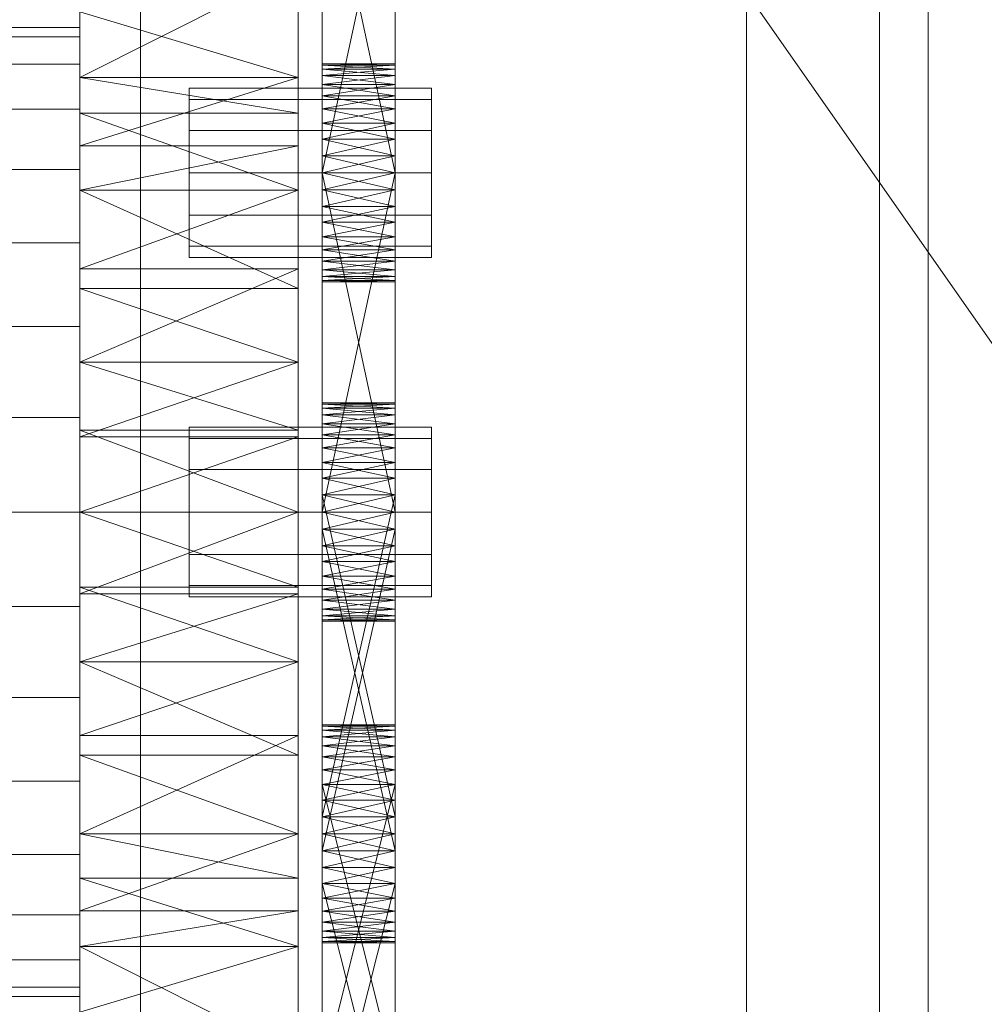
# Model space of a CAD drawing. Header units: millimetres. Extents: x -2233 to 65662, y -50530 to 6847.
# Tile 209 of 256: x 1425 to 1505, y -34114 to -34033. Entities that reach past the tile are written whole.
import ezdxf

# ---------------------------------------------------------------- set-up
doc = ezdxf.new("R2010")
doc.units = ezdxf.units.MM
for name, color, linetype, lineweight in [('COTAS_O', 1, 'Continuous', 0), ('frontal_C03', 7, 'Continuous', 0), ('frontal_secador', 7, 'Continuous', 0), ('frontal_tolva', 7, 'Continuous', 0)]:
    doc.layers.add(name, color=color, linetype=linetype, lineweight=lineweight)
doc.dimstyles.new('R19_100', dxfattribs={"dimtxt": 250, "dimasz": 150, "dimexe": 150, "dimexo": 80, "dimgap": 100, "dimtad": 1, "dimtih": 1, "dimtoh": 1, "dimdsep": 46, "dimcen": 0.09, "dimadec": 0, "dimazin": 0, "dimtfac": 1, "dimtdec": 4, "dimtofl": 0, "dimtmove": 0, "dimatfit": 3, "dimfxl": 1, "dimtolj": 1, "dimtzin": 0, "dimarcsym": 0})

# ---------------------------------------------------------------- blocks, each defined once
blk = doc.blocks.new('DIM_R32_39')
at = {"layer": 'COTAS_O'}
for p, q in [((-1725, -33700), (-1575, -33655)), ((1725, -33700), (1575, -33655)), ((-1725, -34400), (-1725, -33700)), ((-1725, -33700), (1725, -33700)), ((-1725, -33700), (-1575, -33745)), ((1725, -33700), (1575, -33745)), ((1725, -34400), (1725, -33700))]:
    blk.add_line(p, q, dxfattribs=at)
blk.add_text('3450 O', height=250, dxfattribs=at).set_placement((0, -33600))

msp = doc.modelspace()

# ---------------------------------------------------------------- linework, layer by layer
at = {"layer": 'frontal_C03'}
for p, q in [((1435, -35048.843), (1435, -32401.175)), ((1496, -35048.843), (1496, -32401.175)), ((1500, -32401.175), (1500, -35048.843)), ((1435, -32405.103), (1435, -35052.771)), ((1500, -35052.771), (1500, -32405.103)), ((1435, -35535.966), (1435, -32888.298)), ((1500, -32888.298), (1500, -35535.966)), ((1435, -32892.227), (1435, -35539.895)), ((1496, -32892.227), (1496, -35539.895)), ((1500, -35539.895), (1500, -32892.227)), ((1485, -35988), (1485, -33145.961)), ((1485, -35988), (1485, -33824.561))]:
    msp.add_line(p, q, dxfattribs=at)
at = {"layer": 'frontal_secador'}
for p, q in [((1430, -34003.11), (1430, -34037.635)), ((1430, -34003.11), (1430, -34085.858)), ((1448, -34037.635), (1448, -34003.11)), ((1448, -34085.858), (1448, -34003.11)), ((1450, -34048.281), (1450, -34009.481)), ((1456, -34009.481), (1456, -34048.281)), ((1450, -34011.136), (1450, -34048.281)), ((1456, -34048.281), (1456, -34011.136)), ((1450, -34048.281), (1450, -34013.414)), ((1456, -34013.414), (1456, -34048.281)), ((1450, -34045.5), (1450, -34016.092)), ((1450, -34048.281), (1450, -34016.092)), ((1456, -34016.092), (1456, -34045.5)), ((1456, -34016.092), (1456, -34048.281)), ((1430, -34017.639), (1430, -34037.635)), ((1430, -34061.142), (1430, -34017.639)), ((1430, -34109.365), (1430, -34017.639)), ((1430, -34017.639), (1430, -34085.858)), ((1430, -34151.527), (1430, -34017.639)), ((1448, -34037.635), (1448, -34017.639)), ((1448, -34017.639), (1448, -34061.142)), ((1448, -34017.639), (1448, -34109.365)), ((1448, -34085.858), (1448, -34017.639)), ((1448, -34017.639), (1448, -34151.527)), ((1450, -34017.5), (1450, -34045.5)), ((1456, -34045.5), (1450, -34017.5)), ((1456, -34017.5), (1450, -34045.5)), ((1456, -34045.5), (1456, -34017.5)), ((1430, -34037.635), (1430, -34022.194)), ((1448, -34022.194), (1448, -34037.635)), ((1430, -34028.565), (1430, -34037.635)), ((1448, -34028.565), (1430, -34037.635)), ((1448, -34037.635), (1448, -34028.565)), ((1430, -34037.635), (1430, -34032.223)), ((1448, -34037.635), (1430, -34032.223)), ((1448, -34032.223), (1448, -34037.635)), ((1430, -34033.5), (1325, -34033.5)), ((1430, -34034.269), (1430, -34033.5)), ((1430, -34034.269), (1325, -34034.269)), ((1430, -34036.545), (1430, -34034.269)), ((1450, -34036.611), (1450, -34036.5)), ((1456, -34036.611), (1450, -34036.5)), ((1456, -34036.5), (1450, -34036.5)), ((1456, -34036.5), (1450, -34036.611)), ((1456, -34036.611), (1456, -34036.5)), ((1430, -34036.545), (1325, -34036.545)), ((1430, -34040.241), (1430, -34036.545)), ((1450, -34036.611), (1450, -34037.481)), ((1450, -34036.941), (1450, -34036.611)), ((1450, -34036.611), (1450, -34039.136)), ((1456, -34036.941), (1450, -34036.611)), ((1456, -34036.611), (1450, -34036.611)), ((1456, -34036.611), (1450, -34036.941)), ((1450, -34037.481), (1450, -34036.941)), ((1456, -34037.481), (1450, -34036.941)), ((1456, -34036.941), (1450, -34036.941)), ((1456, -34036.941), (1450, -34037.481)), ((1456, -34037.481), (1456, -34036.611)), ((1456, -34036.611), (1456, -34036.941)), ((1456, -34039.136), (1456, -34036.611)), ((1456, -34036.941), (1456, -34037.481)), ((1430, -34037.635), (1430, -34055.058)), ((1430, -34040.589), (1430, -34037.635)), ((1430, -34037.635), (1430, -34061.142)), ((1430, -34037.635), (1430, -34043.268)), ((1430, -34037.635), (1430, -34085.858)), ((1448, -34040.589), (1430, -34037.635)), ((1448, -34037.635), (1430, -34037.635)), ((1448, -34037.635), (1430, -34043.268)), ((1448, -34055.058), (1448, -34037.635)), ((1448, -34037.635), (1448, -34040.589)), ((1448, -34061.142), (1448, -34037.635)), ((1448, -34043.268), (1448, -34037.635)), ((1448, -34085.858), (1448, -34037.635)), ((1450, -34037.481), (1450, -34039.136)), ((1450, -34038.219), (1450, -34037.481)), ((1450, -34041.414), (1450, -34037.481)), ((1450, -34076.281), (1450, -34037.481)), ((1456, -34038.219), (1450, -34037.481)), ((1456, -34037.481), (1450, -34037.481)), ((1456, -34037.481), (1450, -34038.219)), ((1456, -34039.136), (1456, -34037.481)), ((1456, -34037.481), (1456, -34038.219)), ((1456, -34037.481), (1456, -34041.414)), ((1456, -34037.481), (1456, -34076.281)), ((1439, -34039.438), (1439, -34038.5)), ((1459, -34038.5), (1439, -34038.5)), ((1450, -34039.136), (1450, -34038.219)), ((1456, -34039.136), (1450, -34038.219)), ((1456, -34038.219), (1450, -34038.219)), ((1456, -34038.219), (1450, -34039.136)), ((1456, -34038.219), (1456, -34039.136)), ((1459, -34039.438), (1459, -34038.5)), ((1439, -34042), (1439, -34039.438)), ((1459, -34039.438), (1439, -34039.438)), ((1450, -34039.136), (1450, -34041.414)), ((1450, -34040.21), (1450, -34039.136)), ((1450, -34039.136), (1450, -34044.092)), ((1450, -34039.136), (1450, -34076.281)), ((1456, -34040.21), (1450, -34039.136)), ((1456, -34039.136), (1450, -34039.136)), ((1456, -34039.136), (1450, -34040.21)), ((1456, -34041.414), (1456, -34039.136)), ((1456, -34039.136), (1456, -34040.21)), ((1456, -34044.092), (1456, -34039.136)), ((1456, -34076.281), (1456, -34039.136)), ((1459, -34042), (1459, -34039.438)), ((1430, -34040.241), (1325, -34040.241)), ((1430, -34045.216), (1430, -34040.241)), ((1450, -34041.414), (1450, -34040.21)), ((1456, -34041.414), (1450, -34040.21)), ((1456, -34040.21), (1450, -34040.21)), ((1456, -34040.21), (1450, -34041.414)), ((1456, -34040.21), (1456, -34041.414)), ((1430, -34040.589), (1430, -34055.058)), ((1430, -34046.925), (1430, -34040.589)), ((1448, -34046.925), (1430, -34040.589)), ((1448, -34040.589), (1430, -34040.589)), ((1448, -34055.058), (1448, -34040.589)), ((1448, -34040.589), (1448, -34046.925)), ((1439, -34045.5), (1439, -34042)), ((1459, -34042), (1439, -34042)), ((1450, -34041.414), (1450, -34044.092)), ((1450, -34042.719), (1450, -34041.414)), ((1450, -34076.281), (1450, -34041.414)), ((1456, -34042.719), (1450, -34041.414)), ((1456, -34041.414), (1450, -34041.414)), ((1456, -34041.414), (1450, -34042.719)), ((1456, -34044.092), (1456, -34041.414)), ((1456, -34041.414), (1456, -34042.719)), ((1456, -34041.414), (1456, -34076.281)), ((1459, -34045.5), (1459, -34042)), ((1450, -34044.092), (1450, -34042.719)), ((1456, -34044.092), (1450, -34042.719)), ((1456, -34042.719), (1450, -34042.719)), ((1456, -34042.719), (1450, -34044.092)), ((1456, -34042.719), (1456, -34044.092)), ((1430, -34053.424), (1430, -34043.268)), ((1430, -34043.268), (1430, -34046.925)), ((1430, -34061.142), (1430, -34043.268)), ((1448, -34043.268), (1430, -34043.268)), ((1448, -34043.268), (1430, -34046.925)), ((1448, -34043.268), (1448, -34053.424)), ((1448, -34046.925), (1448, -34043.268)), ((1448, -34043.268), (1448, -34061.142)), ((1450, -34073.5), (1450, -34044.092)), ((1450, -34044.092), (1450, -34045.5)), ((1450, -34076.281), (1450, -34044.092)), ((1456, -34045.5), (1450, -34044.092)), ((1456, -34044.092), (1450, -34044.092)), ((1456, -34044.092), (1450, -34045.5)), ((1456, -34044.092), (1456, -34073.5)), ((1456, -34045.5), (1456, -34044.092)), ((1456, -34044.092), (1456, -34076.281)), ((1430, -34045.216), (1325, -34045.216)), ((1430, -34051.277), (1430, -34045.216)), ((1439, -34045.5), (1439, -34049)), ((1439, -34045.5), (1459, -34045.5)), ((1450, -34045.5), (1450, -34073.5)), ((1456, -34073.5), (1450, -34045.5)), ((1456, -34045.5), (1450, -34045.5)), ((1456, -34045.5), (1450, -34073.5)), ((1450, -34048.281), (1450, -34045.5)), ((1450, -34045.5), (1450, -34046.908)), ((1456, -34045.5), (1450, -34046.908)), ((1456, -34046.908), (1450, -34045.5)), ((1456, -34073.5), (1456, -34045.5)), ((1456, -34045.5), (1456, -34048.281)), ((1456, -34046.908), (1456, -34045.5)), ((1459, -34049), (1459, -34045.5)), ((1430, -34055.058), (1430, -34046.925)), ((1430, -34046.925), (1430, -34053.424)), ((1448, -34055.058), (1430, -34046.925)), ((1448, -34046.925), (1430, -34046.925)), ((1448, -34046.925), (1430, -34053.424)), ((1448, -34046.925), (1448, -34055.058)), ((1448, -34053.424), (1448, -34046.925)), ((1450, -34046.908), (1450, -34048.281)), ((1456, -34046.908), (1450, -34046.908)), ((1456, -34046.908), (1450, -34048.281)), ((1456, -34048.281), (1450, -34046.908)), ((1456, -34048.281), (1456, -34046.908)), ((1450, -34050.79), (1450, -34048.281)), ((1450, -34048.281), (1450, -34049.586)), ((1450, -34052.781), (1450, -34048.281)), ((1450, -34054.5), (1450, -34048.281)), ((1456, -34048.281), (1450, -34048.281)), ((1456, -34048.281), (1450, -34049.586)), ((1456, -34049.586), (1450, -34048.281)), ((1456, -34048.281), (1456, -34050.79)), ((1456, -34049.586), (1456, -34048.281)), ((1456, -34048.281), (1456, -34052.781)), ((1456, -34048.281), (1456, -34054.5)), ((1439, -34049), (1439, -34051.562)), ((1459, -34049), (1439, -34049)), ((1459, -34049), (1459, -34051.562)), ((1450, -34049.586), (1450, -34050.79)), ((1456, -34049.586), (1450, -34049.586)), ((1456, -34049.586), (1450, -34050.79)), ((1456, -34050.79), (1450, -34049.586)), ((1456, -34050.79), (1456, -34049.586)), ((1450, -34052.781), (1450, -34050.79)), ((1450, -34050.79), (1450, -34051.864)), ((1456, -34050.79), (1450, -34050.79)), ((1456, -34050.79), (1450, -34051.864)), ((1456, -34051.864), (1450, -34050.79)), ((1456, -34050.79), (1456, -34052.781)), ((1456, -34051.864), (1456, -34050.79)), ((1430, -34051.277), (1325, -34051.277)), ((1430, -34058.193), (1430, -34051.277)), ((1439, -34051.562), (1439, -34052.5)), ((1459, -34051.562), (1439, -34051.562)), ((1450, -34051.864), (1450, -34052.781)), ((1456, -34051.864), (1450, -34051.864)), ((1456, -34051.864), (1450, -34052.781)), ((1456, -34052.781), (1450, -34051.864)), ((1456, -34052.781), (1456, -34051.864)), ((1459, -34051.562), (1459, -34052.5)), ((1459, -34052.5), (1439, -34052.5)), ((1430, -34053.424), (1430, -34061.142)), ((1448, -34053.424), (1430, -34053.424)), ((1448, -34053.424), (1430, -34061.142)), ((1448, -34061.142), (1448, -34053.424)), ((1450, -34054.059), (1450, -34052.781)), ((1450, -34052.781), (1450, -34053.519)), ((1450, -34054.5), (1450, -34052.781)), ((1456, -34052.781), (1450, -34052.781)), ((1456, -34052.781), (1450, -34053.519)), ((1456, -34053.519), (1450, -34052.781)), ((1450, -34053.519), (1450, -34054.059)), ((1456, -34053.519), (1450, -34053.519)), ((1456, -34053.519), (1450, -34054.059)), ((1456, -34054.059), (1450, -34053.519)), ((1456, -34052.781), (1456, -34054.059)), ((1456, -34053.519), (1456, -34052.781)), ((1456, -34052.781), (1456, -34054.5)), ((1456, -34054.059), (1456, -34053.519)), ((1450, -34054.5), (1450, -34054.059)), ((1450, -34054.059), (1450, -34054.389)), ((1456, -34054.059), (1450, -34054.059)), ((1456, -34054.059), (1450, -34054.389)), ((1456, -34054.389), (1450, -34054.059)), ((1450, -34054.389), (1450, -34054.5)), ((1456, -34054.389), (1450, -34054.389)), ((1456, -34054.389), (1450, -34054.5)), ((1456, -34054.5), (1450, -34054.389)), ((1456, -34054.059), (1456, -34054.5)), ((1456, -34054.389), (1456, -34054.059)), ((1456, -34054.5), (1456, -34054.389)), ((1430, -34061.142), (1430, -34055.058)), ((1448, -34061.142), (1430, -34055.058)), ((1448, -34055.058), (1430, -34055.058)), ((1448, -34055.058), (1448, -34061.142)), ((1456, -34054.5), (1450, -34054.5)), ((1430, -34058.193), (1325, -34058.193)), ((1430, -34065.696), (1430, -34058.193)), ((1430, -34061.142), (1430, -34079.698)), ((1430, -34066.753), (1430, -34061.142)), ((1430, -34061.142), (1430, -34085.858)), ((1430, -34061.142), (1430, -34067.302)), ((1430, -34109.365), (1430, -34061.142)), ((1448, -34066.753), (1430, -34061.142)), ((1448, -34061.142), (1430, -34061.142)), ((1448, -34061.142), (1430, -34067.302)), ((1448, -34079.698), (1448, -34061.142)), ((1448, -34061.142), (1448, -34066.753)), ((1448, -34085.858), (1448, -34061.142)), ((1448, -34067.302), (1448, -34061.142)), ((1448, -34061.142), (1448, -34109.365)), ((1450, -34064.611), (1450, -34064.5)), ((1456, -34064.611), (1450, -34064.5)), ((1456, -34064.5), (1450, -34064.5)), ((1456, -34064.5), (1450, -34064.611)), ((1450, -34064.5), (1450, -34064.941)), ((1450, -34064.5), (1450, -34066.219)), ((1450, -34064.611), (1450, -34065.481)), ((1450, -34064.941), (1450, -34064.611)), ((1450, -34064.611), (1450, -34067.136)), ((1450, -34064.611), (1450, -34072.092)), ((1450, -34069.414), (1450, -34064.611)), ((1456, -34064.941), (1450, -34064.611)), ((1456, -34064.611), (1450, -34064.611)), ((1456, -34064.611), (1450, -34064.941)), ((1450, -34065.481), (1450, -34064.941)), ((1456, -34065.481), (1450, -34064.941)), ((1456, -34064.941), (1450, -34064.941)), ((1456, -34064.941), (1450, -34065.481)), ((1450, -34064.941), (1450, -34066.219)), ((1456, -34064.611), (1456, -34064.5)), ((1456, -34064.941), (1456, -34064.5)), ((1456, -34066.219), (1456, -34064.5)), ((1456, -34065.481), (1456, -34064.611)), ((1456, -34064.611), (1456, -34064.941)), ((1456, -34067.136), (1456, -34064.611)), ((1456, -34072.092), (1456, -34064.611)), ((1456, -34064.611), (1456, -34069.414)), ((1456, -34064.941), (1456, -34065.481)), ((1456, -34066.219), (1456, -34064.941)), ((1430, -34065.696), (1325, -34065.696)), ((1430, -34073.5), (1430, -34065.696)), ((1450, -34065.481), (1450, -34067.136)), ((1450, -34066.219), (1450, -34065.481)), ((1450, -34069.414), (1450, -34065.481)), ((1456, -34066.219), (1450, -34065.481)), ((1456, -34065.481), (1450, -34065.481)), ((1456, -34065.481), (1450, -34066.219)), ((1456, -34067.136), (1456, -34065.481)), ((1456, -34065.481), (1456, -34066.219)), ((1456, -34065.481), (1456, -34069.414)), ((1439, -34067.438), (1439, -34066.5)), ((1459, -34066.5), (1439, -34066.5)), ((1450, -34067.136), (1450, -34066.219)), ((1456, -34067.136), (1450, -34066.219)), ((1456, -34066.219), (1450, -34066.219)), ((1456, -34066.219), (1450, -34067.136)), ((1450, -34066.219), (1450, -34068.21)), ((1450, -34066.219), (1450, -34070.719)), ((1450, -34066.219), (1450, -34101.483)), ((1450, -34104.161), (1450, -34066.219)), ((1456, -34066.219), (1456, -34067.136)), ((1456, -34068.21), (1456, -34066.219)), ((1456, -34070.719), (1456, -34066.219)), ((1456, -34101.483), (1456, -34066.219)), ((1456, -34066.219), (1456, -34104.161)), ((1459, -34067.438), (1459, -34066.5)), ((1430, -34066.753), (1430, -34079.698)), ((1430, -34073.5), (1430, -34066.753)), ((1448, -34073.5), (1430, -34066.753)), ((1448, -34066.753), (1430, -34066.753)), ((1430, -34080.247), (1430, -34067.302)), ((1430, -34067.302), (1430, -34073.5)), ((1430, -34085.858), (1430, -34067.302)), ((1448, -34067.302), (1430, -34067.302)), ((1448, -34067.302), (1430, -34073.5)), ((1448, -34079.698), (1448, -34066.753)), ((1448, -34066.753), (1448, -34073.5)), ((1448, -34067.302), (1448, -34080.247)), ((1448, -34073.5), (1448, -34067.302)), ((1448, -34067.302), (1448, -34085.858)), ((1450, -34067.136), (1450, -34069.414)), ((1450, -34068.21), (1450, -34067.136)), ((1450, -34067.136), (1450, -34072.092)), ((1456, -34068.21), (1450, -34067.136)), ((1456, -34067.136), (1450, -34067.136)), ((1456, -34067.136), (1450, -34068.21)), ((1456, -34069.414), (1456, -34067.136)), ((1456, -34067.136), (1456, -34068.21)), ((1456, -34072.092), (1456, -34067.136)), ((1439, -34070), (1439, -34067.438)), ((1459, -34067.438), (1439, -34067.438)), ((1450, -34069.414), (1450, -34068.21)), ((1456, -34069.414), (1450, -34068.21)), ((1456, -34068.21), (1450, -34068.21)), ((1456, -34068.21), (1450, -34069.414)), ((1450, -34068.21), (1450, -34070.719)), ((1456, -34068.21), (1456, -34069.414)), ((1456, -34070.719), (1456, -34068.21)), ((1459, -34070), (1459, -34067.438)), ((1450, -34069.414), (1450, -34072.092)), ((1450, -34070.719), (1450, -34069.414)), ((1450, -34100.075), (1450, -34069.414)), ((1450, -34105.365), (1450, -34069.414)), ((1450, -34108.635), (1450, -34069.414)), ((1456, -34070.719), (1450, -34069.414)), ((1456, -34069.414), (1450, -34069.414)), ((1456, -34069.414), (1450, -34070.719)), ((1456, -34072.092), (1456, -34069.414)), ((1456, -34069.414), (1456, -34070.719)), ((1456, -34069.414), (1456, -34100.075)), ((1456, -34069.414), (1456, -34105.365)), ((1456, -34069.414), (1456, -34108.635)), ((1439, -34073.5), (1439, -34070)), ((1459, -34070), (1439, -34070)), ((1459, -34073.5), (1459, -34070)), ((1450, -34072.092), (1450, -34070.719)), ((1456, -34072.092), (1450, -34070.719)), ((1456, -34070.719), (1450, -34070.719)), ((1456, -34070.719), (1450, -34072.092)), ((1450, -34070.719), (1450, -34098.668)), ((1450, -34073.5), (1450, -34070.719)), ((1450, -34070.719), (1450, -34101.483)), ((1450, -34104.161), (1450, -34070.719)), ((1456, -34070.719), (1456, -34072.092)), ((1456, -34098.668), (1456, -34070.719)), ((1456, -34070.719), (1456, -34073.5)), ((1456, -34101.483), (1456, -34070.719)), ((1456, -34070.719), (1456, -34104.161)), ((1450, -34072.092), (1450, -34074.908)), ((1450, -34073.5), (1450, -34072.092)), ((1450, -34100.075), (1450, -34072.092)), ((1450, -34072.092), (1450, -34098.668)), ((1450, -34072.092), (1450, -34102.857)), ((1450, -34072.092), (1450, -34105.365)), ((1450, -34072.092), (1450, -34108.635)), ((1456, -34073.5), (1450, -34072.092)), ((1456, -34072.092), (1450, -34072.092)), ((1456, -34072.092), (1450, -34098.668)), ((1456, -34098.668), (1450, -34072.092)), ((1456, -34072.092), (1450, -34073.5)), ((1456, -34074.908), (1456, -34072.092)), ((1456, -34072.092), (1456, -34073.5)), ((1456, -34072.092), (1456, -34100.075)), ((1456, -34098.668), (1456, -34072.092)), ((1456, -34102.857), (1456, -34072.092)), ((1456, -34105.365), (1456, -34072.092)), ((1456, -34108.635), (1456, -34072.092)), ((1325, -34073.5), (1430, -34073.5)), ((1430, -34081.304), (1430, -34073.5)), ((1430, -34079.698), (1430, -34073.5)), ((1430, -34073.5), (1430, -34080.247)), ((1430, -34073.5), (1448, -34073.5)), ((1448, -34073.5), (1430, -34080.247)), ((1448, -34079.698), (1430, -34073.5)), ((1439, -34073.5), (1439, -34077)), ((1439, -34073.5), (1459, -34073.5)), ((1448, -34073.5), (1448, -34079.698)), ((1448, -34080.247), (1448, -34073.5)), ((1450, -34076.281), (1450, -34073.5)), ((1450, -34073.5), (1450, -34074.908)), ((1450, -34073.5), (1456, -34073.5)), ((1456, -34073.5), (1450, -34074.908)), ((1456, -34074.908), (1450, -34073.5)), ((1450, -34101.483), (1450, -34073.5)), ((1450, -34104.161), (1450, -34073.5)), ((1456, -34073.5), (1456, -34076.281)), ((1456, -34074.908), (1456, -34073.5)), ((1456, -34073.5), (1456, -34101.483)), ((1456, -34073.5), (1456, -34104.161)), ((1459, -34077), (1459, -34073.5)), ((1450, -34074.908), (1450, -34076.281)), ((1456, -34074.908), (1450, -34074.908)), ((1456, -34074.908), (1450, -34076.281)), ((1456, -34076.281), (1450, -34074.908)), ((1450, -34074.908), (1450, -34102.857)), ((1450, -34101.483), (1450, -34074.908)), ((1456, -34101.483), (1450, -34074.908)), ((1456, -34074.908), (1450, -34101.483)), ((1456, -34076.281), (1456, -34074.908)), ((1456, -34102.857), (1456, -34074.908)), ((1456, -34074.908), (1456, -34101.483)), ((1450, -34078.79), (1450, -34076.281)), ((1450, -34076.281), (1450, -34077.586)), ((1450, -34080.781), (1450, -34076.281)), ((1450, -34082.5), (1450, -34076.281)), ((1456, -34076.281), (1450, -34076.281)), ((1456, -34076.281), (1450, -34077.586)), ((1456, -34077.586), (1450, -34076.281)), ((1456, -34076.281), (1456, -34078.79)), ((1456, -34077.586), (1456, -34076.281)), ((1456, -34076.281), (1456, -34080.781)), ((1456, -34076.281), (1456, -34082.5)), ((1439, -34077), (1439, -34079.562)), ((1459, -34077), (1439, -34077)), ((1459, -34077), (1459, -34079.562)), ((1450, -34077.586), (1450, -34078.79)), ((1456, -34077.586), (1450, -34077.586)), ((1456, -34077.586), (1450, -34078.79)), ((1456, -34078.79), (1450, -34077.586)), ((1456, -34078.79), (1456, -34077.586)), ((1439, -34079.562), (1439, -34080.5)), ((1459, -34079.562), (1439, -34079.562)), ((1450, -34080.781), (1450, -34078.79)), ((1450, -34078.79), (1450, -34079.864)), ((1456, -34078.79), (1450, -34078.79)), ((1456, -34078.79), (1450, -34079.864)), ((1456, -34079.864), (1450, -34078.79)), ((1456, -34078.79), (1456, -34080.781)), ((1456, -34079.864), (1456, -34078.79)), ((1459, -34079.562), (1459, -34080.5)), ((1430, -34085.858), (1430, -34079.698)), ((1448, -34085.858), (1430, -34079.698)), ((1448, -34079.698), (1430, -34079.698)), ((1430, -34080.247), (1430, -34085.858)), ((1448, -34080.247), (1430, -34080.247)), ((1448, -34080.247), (1430, -34085.858)), ((1448, -34079.698), (1448, -34085.858)), ((1448, -34085.858), (1448, -34080.247)), ((1450, -34079.864), (1450, -34080.781)), ((1456, -34079.864), (1450, -34079.864)), ((1456, -34079.864), (1450, -34080.781)), ((1456, -34080.781), (1450, -34079.864)), ((1456, -34080.781), (1456, -34079.864)), ((1459, -34080.5), (1439, -34080.5)), ((1450, -34082.059), (1450, -34080.781)), ((1450, -34080.781), (1450, -34081.519)), ((1450, -34082.5), (1450, -34080.781)), ((1456, -34080.781), (1450, -34080.781)), ((1456, -34080.781), (1450, -34081.519)), ((1456, -34081.519), (1450, -34080.781)), ((1456, -34080.781), (1456, -34082.059)), ((1456, -34081.519), (1456, -34080.781)), ((1456, -34080.781), (1456, -34082.5)), ((1430, -34081.304), (1325, -34081.304)), ((1430, -34081.304), (1430, -34088.807)), ((1450, -34081.519), (1450, -34082.059)), ((1456, -34081.519), (1450, -34081.519)), ((1456, -34081.519), (1450, -34082.059)), ((1456, -34082.059), (1450, -34081.519)), ((1456, -34082.059), (1456, -34081.519)), ((1450, -34082.5), (1450, -34082.059)), ((1450, -34082.059), (1450, -34082.389)), ((1456, -34082.059), (1450, -34082.059)), ((1456, -34082.059), (1450, -34082.389)), ((1456, -34082.389), (1450, -34082.059)), ((1450, -34082.389), (1450, -34082.5)), ((1456, -34082.389), (1450, -34082.389)), ((1456, -34082.389), (1450, -34082.5)), ((1456, -34082.5), (1450, -34082.389)), ((1456, -34082.5), (1450, -34082.5)), ((1456, -34082.059), (1456, -34082.5)), ((1456, -34082.389), (1456, -34082.059)), ((1456, -34082.5), (1456, -34082.389)), ((1430, -34085.858), (1430, -34103.732)), ((1430, -34093.576), (1430, -34085.858)), ((1430, -34109.365), (1430, -34085.858)), ((1430, -34085.858), (1430, -34091.942)), ((1430, -34085.858), (1430, -34129.361)), ((1430, -34085.858), (1430, -34151.527)), ((1448, -34085.858), (1430, -34085.858)), ((1448, -34085.858), (1430, -34091.942)), ((1448, -34093.576), (1430, -34085.858)), ((1448, -34103.732), (1448, -34085.858)), ((1448, -34085.858), (1448, -34093.576)), ((1448, -34085.858), (1448, -34109.365)), ((1448, -34091.942), (1448, -34085.858)), ((1448, -34129.361), (1448, -34085.858)), ((1448, -34151.527), (1448, -34085.858)), ((1430, -34088.807), (1325, -34088.807)), ((1430, -34088.807), (1430, -34095.723)), ((1450, -34091.186), (1450, -34091.075)), ((1456, -34091.186), (1450, -34091.075)), ((1456, -34091.075), (1450, -34091.075)), ((1456, -34091.075), (1450, -34091.186)), ((1450, -34091.075), (1450, -34091.516)), ((1450, -34091.186), (1450, -34092.056)), ((1450, -34091.516), (1450, -34091.186)), ((1450, -34093.712), (1450, -34091.186)), ((1456, -34091.516), (1450, -34091.186)), ((1456, -34091.186), (1450, -34091.186)), ((1456, -34091.186), (1450, -34091.516)), ((1450, -34092.056), (1450, -34091.516)), ((1456, -34092.056), (1450, -34091.516)), ((1456, -34091.516), (1450, -34091.516)), ((1456, -34091.516), (1450, -34092.056)), ((1450, -34091.516), (1450, -34092.794)), ((1450, -34091.516), (1450, -34094.785)), ((1450, -34091.516), (1450, -34122.642)), ((1456, -34091.186), (1456, -34091.075)), ((1456, -34091.516), (1456, -34091.075)), ((1456, -34092.056), (1456, -34091.186)), ((1456, -34091.186), (1456, -34091.516)), ((1456, -34091.186), (1456, -34093.712)), ((1456, -34091.516), (1456, -34092.056)), ((1456, -34092.794), (1456, -34091.516)), ((1456, -34094.785), (1456, -34091.516)), ((1456, -34122.642), (1456, -34091.516)), ((1430, -34106.411), (1430, -34091.942)), ((1430, -34091.942), (1430, -34100.075)), ((1430, -34109.365), (1430, -34091.942)), ((1448, -34091.942), (1430, -34091.942)), ((1448, -34091.942), (1430, -34100.075)), ((1448, -34091.942), (1448, -34106.411)), ((1448, -34100.075), (1448, -34091.942)), ((1448, -34091.942), (1448, -34109.365)), ((1450, -34092.056), (1450, -34093.712)), ((1450, -34092.794), (1450, -34092.056)), ((1450, -34092.056), (1450, -34095.99)), ((1450, -34092.056), (1450, -34101.483)), ((1456, -34092.794), (1450, -34092.056)), ((1456, -34092.056), (1450, -34092.056)), ((1456, -34092.056), (1450, -34092.794)), ((1456, -34093.712), (1456, -34092.056)), ((1456, -34092.056), (1456, -34092.794)), ((1456, -34095.99), (1456, -34092.056)), ((1456, -34101.483), (1456, -34092.056)), ((1450, -34093.712), (1450, -34092.794)), ((1456, -34093.712), (1450, -34092.794)), ((1456, -34092.794), (1450, -34092.794)), ((1456, -34092.794), (1450, -34093.712)), ((1450, -34092.794), (1450, -34094.785)), ((1456, -34092.794), (1456, -34093.712)), ((1456, -34094.785), (1456, -34092.794)), ((1430, -34093.576), (1430, -34103.732)), ((1430, -34100.075), (1430, -34093.576)), ((1448, -34100.075), (1430, -34093.576)), ((1448, -34093.576), (1430, -34093.576)), ((1448, -34103.732), (1448, -34093.576)), ((1448, -34093.576), (1448, -34100.075)), ((1450, -34093.712), (1450, -34095.99)), ((1450, -34094.785), (1450, -34093.712)), ((1450, -34121.268), (1450, -34093.712)), ((1450, -34126.831), (1450, -34093.712)), ((1450, -34093.712), (1450, -34101.483)), ((1450, -34133.05), (1450, -34093.712)), ((1456, -34094.785), (1450, -34093.712)), ((1456, -34093.712), (1450, -34093.712)), ((1456, -34093.712), (1450, -34094.785)), ((1456, -34095.99), (1456, -34093.712)), ((1456, -34093.712), (1456, -34094.785)), ((1456, -34093.712), (1456, -34121.268)), ((1456, -34093.712), (1456, -34126.831)), ((1456, -34101.483), (1456, -34093.712)), ((1456, -34093.712), (1456, -34133.05)), ((1450, -34095.99), (1450, -34094.785)), ((1456, -34095.99), (1450, -34094.785)), ((1456, -34094.785), (1450, -34094.785)), ((1456, -34094.785), (1450, -34095.99)), ((1450, -34094.785), (1450, -34119.964)), ((1450, -34097.294), (1450, -34094.785)), ((1450, -34094.785), (1450, -34122.642)), ((1450, -34100.075), (1450, -34094.785)), ((1450, -34130.413), (1450, -34094.785)), ((1456, -34094.785), (1456, -34095.99)), ((1456, -34119.964), (1456, -34094.785)), ((1456, -34094.785), (1456, -34097.294)), ((1456, -34122.642), (1456, -34094.785)), ((1456, -34094.785), (1456, -34100.075)), ((1456, -34094.785), (1456, -34130.413)), ((1430, -34095.723), (1325, -34095.723)), ((1430, -34095.723), (1430, -34101.784)), ((1450, -34095.99), (1450, -34098.668)), ((1450, -34097.294), (1450, -34095.99)), ((1450, -34121.268), (1450, -34095.99)), ((1450, -34095.99), (1450, -34119.964)), ((1450, -34095.99), (1450, -34101.483)), ((1456, -34097.294), (1450, -34095.99)), ((1456, -34095.99), (1450, -34095.99)), ((1456, -34095.99), (1450, -34119.964)), ((1456, -34119.964), (1450, -34095.99)), ((1456, -34095.99), (1450, -34097.294)), ((1456, -34098.668), (1456, -34095.99)), ((1456, -34095.99), (1456, -34097.294)), ((1456, -34095.99), (1456, -34121.268)), ((1456, -34119.964), (1456, -34095.99)), ((1456, -34101.483), (1456, -34095.99)), ((1450, -34098.668), (1450, -34097.294)), ((1456, -34098.668), (1450, -34097.294)), ((1456, -34097.294), (1450, -34097.294)), ((1450, -34100.075), (1450, -34097.294)), ((1456, -34097.294), (1450, -34098.668)), ((1456, -34097.294), (1456, -34098.668)), ((1456, -34097.294), (1456, -34100.075)), ((1450, -34098.668), (1450, -34100.075)), ((1456, -34098.668), (1450, -34098.668)), ((1456, -34098.668), (1450, -34100.075)), ((1450, -34098.668), (1450, -34101.483)), ((1456, -34100.075), (1450, -34098.668)), ((1456, -34100.075), (1456, -34098.668)), ((1456, -34101.483), (1456, -34098.668)), ((1430, -34100.075), (1430, -34106.411)), ((1430, -34103.732), (1430, -34100.075)), ((1448, -34100.075), (1430, -34100.075)), ((1448, -34100.075), (1430, -34106.411)), ((1448, -34103.732), (1430, -34100.075)), ((1448, -34106.411), (1448, -34100.075)), ((1448, -34100.075), (1448, -34103.732)), ((1450, -34102.857), (1450, -34100.075)), ((1450, -34100.075), (1450, -34101.483)), ((1450, -34105.365), (1450, -34100.075)), ((1456, -34100.075), (1450, -34100.075)), ((1456, -34100.075), (1450, -34101.483)), ((1456, -34101.483), (1450, -34100.075)), ((1450, -34130.413), (1450, -34100.075)), ((1456, -34100.075), (1456, -34102.857)), ((1456, -34101.483), (1456, -34100.075)), ((1456, -34100.075), (1456, -34105.365)), ((1456, -34100.075), (1456, -34130.413)), ((1450, -34102.857), (1450, -34101.483)), ((1456, -34101.483), (1450, -34101.483)), ((1456, -34101.483), (1450, -34102.857)), ((1456, -34102.857), (1450, -34101.483)), ((1450, -34101.483), (1450, -34104.161)), ((1450, -34101.483), (1450, -34129.34)), ((1450, -34101.483), (1450, -34131.331)), ((1450, -34101.483), (1450, -34133.05)), ((1450, -34101.483), (1450, -34106.439)), ((1450, -34101.483), (1450, -34108.965)), ((1456, -34101.483), (1456, -34102.857)), ((1456, -34104.161), (1456, -34101.483)), ((1456, -34129.34), (1456, -34101.483)), ((1456, -34131.331), (1456, -34101.483)), ((1456, -34133.05), (1456, -34101.483)), ((1456, -34106.439), (1456, -34101.483)), ((1456, -34108.965), (1456, -34101.483)), ((1430, -34101.784), (1325, -34101.784)), ((1430, -34101.784), (1430, -34106.759)), ((1450, -34105.365), (1450, -34102.857)), ((1450, -34102.857), (1450, -34104.161)), ((1456, -34102.857), (1450, -34102.857)), ((1456, -34102.857), (1450, -34104.161)), ((1456, -34104.161), (1450, -34102.857)), ((1450, -34128.135), (1450, -34102.857)), ((1450, -34130.413), (1450, -34102.857)), ((1456, -34102.857), (1456, -34105.365)), ((1456, -34104.161), (1456, -34102.857)), ((1456, -34102.857), (1456, -34128.135)), ((1456, -34102.857), (1456, -34130.413)), ((1430, -34109.365), (1430, -34103.732)), ((1448, -34109.365), (1430, -34103.732)), ((1448, -34103.732), (1430, -34103.732)), ((1448, -34103.732), (1448, -34109.365)), ((1450, -34104.161), (1450, -34105.365)), ((1456, -34104.161), (1450, -34104.161)), ((1456, -34104.161), (1450, -34105.365)), ((1456, -34105.365), (1450, -34104.161)), ((1450, -34104.161), (1450, -34129.34)), ((1450, -34128.135), (1450, -34104.161)), ((1456, -34128.135), (1450, -34104.161)), ((1456, -34104.161), (1450, -34128.135)), ((1450, -34106.439), (1450, -34104.161)), ((1450, -34108.094), (1450, -34104.161)), ((1450, -34108.965), (1450, -34104.161)), ((1456, -34105.365), (1456, -34104.161)), ((1456, -34129.34), (1456, -34104.161)), ((1456, -34104.161), (1456, -34128.135)), ((1456, -34104.161), (1456, -34106.439)), ((1456, -34104.161), (1456, -34108.094)), ((1456, -34104.161), (1456, -34108.965)), ((1450, -34107.357), (1450, -34105.365)), ((1450, -34105.365), (1450, -34106.439)), ((1450, -34108.635), (1450, -34105.365)), ((1456, -34105.365), (1450, -34105.365)), ((1456, -34105.365), (1450, -34106.439)), ((1456, -34106.439), (1450, -34105.365)), ((1456, -34105.365), (1456, -34107.357)), ((1456, -34106.439), (1456, -34105.365)), ((1456, -34105.365), (1456, -34108.635)), ((1430, -34106.411), (1430, -34109.365)), ((1448, -34106.411), (1430, -34106.411)), ((1448, -34106.411), (1430, -34109.365)), ((1448, -34109.365), (1448, -34106.411)), ((1430, -34106.759), (1325, -34106.759)), ((1430, -34106.759), (1430, -34110.455)), ((1450, -34106.439), (1450, -34107.357)), ((1456, -34106.439), (1450, -34106.439)), ((1456, -34106.439), (1450, -34107.357)), ((1456, -34107.357), (1450, -34106.439)), ((1450, -34108.094), (1450, -34106.439)), ((1450, -34106.439), (1450, -34108.965)), ((1456, -34107.357), (1456, -34106.439)), ((1456, -34106.439), (1456, -34108.094)), ((1456, -34108.965), (1456, -34106.439)), ((1450, -34108.635), (1450, -34107.357)), ((1450, -34107.357), (1450, -34108.094)), ((1456, -34107.357), (1450, -34107.357)), ((1456, -34107.357), (1450, -34108.094)), ((1456, -34108.094), (1450, -34107.357)), ((1456, -34107.357), (1456, -34108.635)), ((1456, -34108.094), (1456, -34107.357)), ((1450, -34108.094), (1450, -34108.635)), ((1456, -34108.094), (1450, -34108.094)), ((1456, -34108.094), (1450, -34108.635)), ((1456, -34108.635), (1450, -34108.094)), ((1450, -34108.965), (1450, -34108.094)), ((1450, -34109.075), (1450, -34108.635)), ((1450, -34108.635), (1450, -34108.965)), ((1456, -34108.635), (1450, -34108.635)), ((1456, -34108.635), (1450, -34108.965)), ((1456, -34108.965), (1450, -34108.635)), ((1456, -34108.635), (1456, -34108.094)), ((1456, -34108.094), (1456, -34108.965)), ((1456, -34108.635), (1456, -34109.075)), ((1456, -34108.965), (1456, -34108.635)), ((1430, -34109.365), (1430, -34124.806)), ((1430, -34118.435), (1430, -34109.365)), ((1430, -34129.361), (1430, -34109.365)), ((1430, -34109.365), (1430, -34114.777)), ((1430, -34143.89), (1430, -34109.365)), ((1430, -34151.527), (1430, -34109.365)), ((1448, -34109.365), (1430, -34109.365)), ((1448, -34109.365), (1430, -34114.777)), ((1448, -34118.435), (1430, -34109.365)), ((1448, -34124.806), (1448, -34109.365)), ((1448, -34109.365), (1448, -34118.435)), ((1448, -34109.365), (1448, -34129.361)), ((1448, -34114.777), (1448, -34109.365)), ((1448, -34109.365), (1448, -34143.89)), ((1448, -34109.365), (1448, -34151.527)), ((1450, -34108.965), (1450, -34109.075)), ((1456, -34108.965), (1450, -34108.965)), ((1456, -34108.965), (1450, -34109.075)), ((1456, -34109.075), (1450, -34108.965)), ((1456, -34109.075), (1450, -34109.075)), ((1456, -34109.075), (1456, -34108.965)), ((1430, -34110.455), (1325, -34110.455)), ((1430, -34110.455), (1430, -34112.731)), ((1430, -34112.731), (1325, -34112.731)), ((1430, -34112.731), (1430, -34113.5)), ((1430, -34113.5), (1325, -34113.5))]:
    msp.add_line(p, q, dxfattribs=at)
at = {"layer": 'frontal_tolva'}
msp.add_line((1720.416, -34367.194), (673.416, -32870.194), dxfattribs=at)

# ---------------------------------------------------------------- dimensions: what is measured, and where the dimension line sits
at = {"layer": 'COTAS_O'}
dim = msp.add_aligned_dim(p1=(-1725, -34400), p2=(1725, -34400), distance=700, text='<> O', dimstyle='R19_100', dxfattribs=at)
dim.commit()
dim.dimension.update_dxf_attribs({"geometry": 'DIM_R32_39', "text_midpoint": (0, -33700)})

doc.saveas('drawing.dxf')
